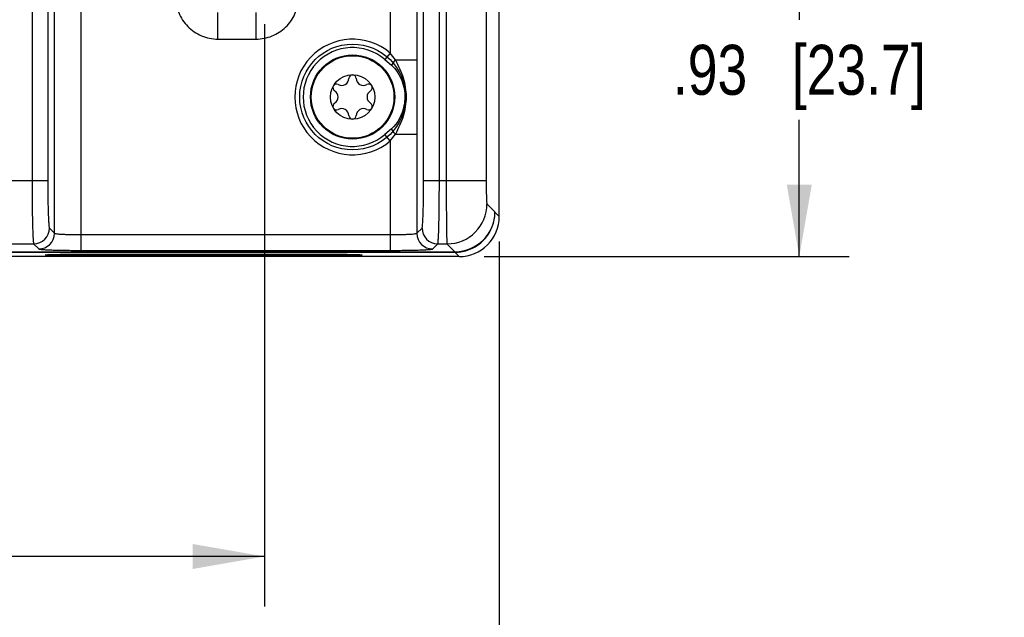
# Model space of a CAD drawing. Header units: inches. Extents: x 0 to 34, y 0 to 22.
# Tile 93 of 145: x 23 to 25.5, y 2.3 to 3.8. Entities that reach past the tile are written whole.
import ezdxf

# ---------------------------------------------------------------- set-up
doc = ezdxf.new("R2010")
doc.units = ezdxf.units.IN
doc.header["$LTSCALE"] = 1.87
doc.header["$MEASUREMENT"] = 0
doc.layers.get('0').update_dxf_attribs({"linetype": 'CONTINUOUS'})
doc.layers.add('COSMETIC', color=7, linetype='CONTINUOUS')
doc.layers.add('DIMENSIONS', color=7, linetype='CONTINUOUS')
doc.styles.get("Standard").update_dxf_attribs({"font": 'txt', "width": 0.8})
doc.dimstyles.new('DIMSTYLE_2', dxfattribs={"dimtxt": 0.125, "dimasz": 0.18, "dimexe": 0.125, "dimexo": 0.0625, "dimgap": 0.0625, "dimtad": 0, "dimtih": 1, "dimtoh": 1, "dimzin": 4, "dimdsep": 46, "dimtxsty": 'STANDARD', "dimblk": '_FILLED', "dimblk1": '_FILLED', "dimblk2": '_FILLED', "dimcen": 0.09, "dimadec": 0, "dimazin": 0, "dimtp": 0.01, "dimtm": 0.01, "dimtfac": 1, "dimtofl": 0, "dimtmove": 0, "dimatfit": 3, "dimldrblk": '_FILLED', "dimfxl": 1, "dimtolj": 1, "dimtzin": 4, "dimarcsym": 0})

# ---------------------------------------------------------------- blocks, each defined once
blk = doc.blocks.new('_FILLED')
at = {"color": 0, "linetype": 'BYBLOCK'}
blk.add_solid([(0, 0), (-1, 0.174), (-1, -0.174)], dxfattribs=at)
blk = doc.blocks.new('*D9')
at = {"layer": 'DIMENSIONS', "color": 2, "linetype": 'CONTINUOUS'}
for p, q in [((18.9227, 3.7402), (18.9227, 2.2838)), ((23.6471, 3.7402), (23.6471, 2.2838)), ((18.9227, 2.4088), (20.7099, 2.4088)), ((23.6471, 2.4088), (21.8599, 2.4088))]:
    blk.add_line(p, q, dxfattribs=at)
at = {"layer": 'DIMENSIONS', "color": 2, "linetype": 'CONTINUOUS', "xscale": 0.18, "yscale": 0.18, "zscale": 0.18, "rotation": 180}
blk.add_blockref('_FILLED', (18.9227, 2.4088), dxfattribs=at)
at = {"layer": 'DIMENSIONS', "color": 2, "linetype": 'CONTINUOUS', "xscale": 0.18, "yscale": 0.18, "zscale": 0.18}
blk.add_blockref('_FILLED', (23.6471, 2.4088), dxfattribs=at)
at = {"layer": 'DIMENSIONS', "color": 2, "linetype": 'CONTINUOUS', "insert": (21.2849, 2.4713), "char_height": 0.125, "width": 1.025, "attachment_point": 2, "line_spacing_factor": 0.9}
blk.add_mtext('4.72{\\Ftxt.shx;\\W1.000000;\\H0.125000; }[120]', dxfattribs=at)
blk = doc.blocks.new('*D10')
at = {"layer": 'DIMENSIONS', "color": 2, "linetype": 'CONTINUOUS'}
for p, q in [((11.349, 3.2996), (11.349, 1.5338)), ((24.2338, 3.1965), (24.2338, 1.5338)), ((11.349, 1.6588), (17.0664, 1.6588)), ((24.2338, 1.6588), (18.5164, 1.6588))]:
    blk.add_line(p, q, dxfattribs=at)
at = {"layer": 'DIMENSIONS', "color": 2, "linetype": 'CONTINUOUS', "xscale": 0.18, "yscale": 0.18, "zscale": 0.18, "rotation": 180}
blk.add_blockref('_FILLED', (11.349, 1.6588), dxfattribs=at)
at = {"layer": 'DIMENSIONS', "color": 2, "linetype": 'CONTINUOUS', "xscale": 0.18, "yscale": 0.18, "zscale": 0.18}
blk.add_blockref('_FILLED', (24.2338, 1.6588), dxfattribs=at)
at = {"layer": 'DIMENSIONS', "color": 2, "linetype": 'CONTINUOUS', "insert": (17.7914, 1.7213), "char_height": 0.125, "width": 1.325, "attachment_point": 2, "line_spacing_factor": 0.9}
blk.add_mtext('12.88{\\Ftxt.shx;\\W1.000000;\\H0.125000; }[327.3]', dxfattribs=at)
blk = doc.blocks.new('*D11')
at = {"layer": 'DIMENSIONS', "color": 2, "linetype": 'CONTINUOUS'}
for p, q in [((11.287, 4.6696), (11.287, 0.7838)), ((24.2338, 3.1965), (24.2338, 0.7838)), ((11.287, 0.9088), (17.0354, 0.9088)), ((24.2338, 0.9088), (18.4854, 0.9088))]:
    blk.add_line(p, q, dxfattribs=at)
at = {"layer": 'DIMENSIONS', "color": 2, "linetype": 'CONTINUOUS', "xscale": 0.18, "yscale": 0.18, "zscale": 0.18, "rotation": 180}
blk.add_blockref('_FILLED', (11.287, 0.9088), dxfattribs=at)
at = {"layer": 'DIMENSIONS', "color": 2, "linetype": 'CONTINUOUS', "xscale": 0.18, "yscale": 0.18, "zscale": 0.18}
blk.add_blockref('_FILLED', (24.2338, 0.9088), dxfattribs=at)
at = {"layer": 'DIMENSIONS', "color": 2, "linetype": 'CONTINUOUS', "insert": (17.7604, 0.9713), "char_height": 0.125, "width": 1.325, "attachment_point": 2, "line_spacing_factor": 0.9}
blk.add_mtext('12.95{\\Ftxt.shx;\\W1.000000;\\H0.125000; }[328.9]', dxfattribs=at)
blk = doc.blocks.new('*D12')
at = {"layer": 'DIMENSIONS', "color": 2, "linetype": 'CONTINUOUS'}
for p, q in [((23.9999, 4.0931), (25.1088, 4.0931)), ((24.9838, 4.0931), (24.9838, 3.7511)), ((24.9838, 3.159), (24.9838, 3.5011)), ((24.1963, 3.159), (25.1088, 3.159))]:
    blk.add_line(p, q, dxfattribs=at)
at = {"layer": 'DIMENSIONS', "color": 2, "linetype": 'CONTINUOUS', "xscale": 0.18, "yscale": 0.18, "zscale": 0.18}
for p, rotation in [((24.9838, 4.0931), 90), ((24.9838, 3.159), 270)]:
    blk.add_blockref('_FILLED', p, dxfattribs=dict(at, rotation=rotation))
at = {"layer": 'DIMENSIONS', "color": 2, "linetype": 'CONTINUOUS', "insert": (24.9838, 3.6886), "char_height": 0.125, "width": 1.025, "attachment_point": 2, "line_spacing_factor": 0.9}
blk.add_mtext('.93{\\Ftxt.shx;\\W1.000000;\\H0.125000; }[23.7]', dxfattribs=at)

msp = doc.modelspace()

# ---------------------------------------------------------------- linework, layer by layer
at = {"color": 7, "linetype": 'CONTINUOUS'}
for p, q in [((24.2338, 3.259), (24.2338, 6.5281)), ((23.0658, 6.438), (23.0658, 3.3482)), ((23.1051, 6.438), (23.1051, 3.3482)), ((24.0447, 3.3482), (24.0447, 6.438)), ((24.084, 3.3482), (24.084, 6.438)), ((24.1012, 4.2391), (24.1012, 3.3482)), ((24.2011, 4.2424), (24.2011, 3.3482)), ((23.1218, 3.2174), (23.1218, 3.8919)), ((23.1887, 3.1744), (23.1887, 3.8919)), ((23.9611, 3.8919), (23.9611, 3.6678)), ((24.028, 3.8919), (24.028, 3.6511)), ((23.5302, 3.703), (23.5302, 3.7693)), ((23.6263, 3.703), (23.6263, 3.7693)), ((23.5302, 3.703), (23.6263, 3.703)), ((23.9611, 3.6678), (23.9475, 3.6519)), ((23.9475, 3.6519), (23.964, 3.6378)), ((23.9743, 3.6511), (24.028, 3.6511)), ((24.028, 3.6511), (24.0275, 3.5581)), ((24.0275, 3.5581), (24.028, 3.465)), ((23.964, 3.4783), (23.9475, 3.4642)), ((23.9611, 3.4483), (23.9475, 3.4642)), ((23.9611, 3.4483), (23.9611, 3.1744)), ((23.9743, 3.465), (24.028, 3.465)), ((24.028, 3.465), (24.028, 3.2174)), ((23.1051, 3.3482), (22.9647, 3.3482)), ((24.2011, 3.3482), (24.0447, 3.3482)), ((24.203, 3.2907), (24.2228, 3.2709)), ((24.2228, 3.2698), (24.223, 3.2698)), ((24.223, 3.2698), (24.223, 3.2709)), ((24.2338, 3.259), (24.223, 3.2698)), ((23.1091, 3.2301), (23.1218, 3.2174)), ((24.028, 3.2174), (24.0407, 3.2301)), ((23.1887, 3.2138), (23.9611, 3.2138)), ((23, 3.1908), (23.0697, 3.1908)), ((23.0697, 3.1908), (23.0825, 3.178)), ((24.0673, 3.178), (24.0801, 3.1908)), ((24.0801, 3.1908), (24.1031, 3.1908)), ((24.1031, 3.1908), (24.1229, 3.171)), ((12.4449, 3.171), (24.1229, 3.171)), ((15.3108, 3.1699), (24.123, 3.1699)), ((24.1338, 3.159), (15.311, 3.159)), ((23.1887, 3.1744), (23.9611, 3.1744)), ((23.1996, 3.1649), (23.7901, 3.1649)), ((23.1996, 3.1614), (23.1996, 3.1649)), ((23.7901, 3.1614), (23.1996, 3.1614)), ((23.7901, 3.1614), (23.7901, 3.1649)), ((24.123, 3.171), (24.123, 3.1699)), ((24.1339, 3.159), (24.123, 3.1699))]:
    msp.add_line(p, q, dxfattribs=at)
for radius in [0.1053, 0.1033, 0.0555]:
    msp.add_circle((23.8671, 3.5581), radius, dxfattribs=at)
for centre, radius, start, end in [((23.8671, 3.5581), 0.1445, 49.4107, 310.5893), ((23.8671, 3.5581), 0.1236, 49.4107, 310.5893), ((23.2446, 3.0884), 0.9215, 37.6407, 38.9635), ((23.8399, 3.6051), 0.0181, 241.6303, 358.3697), ((23.8671, 3.6043), 0.00906, 1.6303, 178.3697), ((23.8942, 3.6051), 0.0181, 181.6303, 298.3697), ((23.827, 3.5812), 0.00906, 61.6303, 238.3697), ((23.8127, 3.5581), 0.0181, 301.6303, 58.3697), ((23.9071, 3.5812), 0.00906, 301.6303, 118.3697), ((23.9214, 3.5581), 0.0181, 121.6303, 238.3697), ((23.827, 3.5349), 0.00906, 121.6303, 298.3697), ((23.8399, 3.511), 0.0181, 1.6303, 118.3697), ((23.8942, 3.511), 0.0181, 61.6303, 178.3697), ((23.9071, 3.5349), 0.00906, 241.6303, 58.3697), ((23.8671, 3.5118), 0.00906, 181.6303, 358.3697), ((23.2446, 4.0278), 0.9215, 321.0365, 322.3592), ((24.1029, 3.2909), 0.1001, 270.0826, 359.9174), ((24.123, 3.2698), 0.1, 276.0004, 353.9996), ((24.1339, 3.259), 0.1, 269.9902, 0.0008), ((24.1229, 3.2699), 0.1001, 354.0007, 359.9946), ((23.0697, 3.2302), 0.0394, 270.0842, 359.9158), ((24.0801, 3.2302), 0.0394, 180.0842, 269.9158), ((23.0824, 3.2174), 0.0394, 270.0842, 359.9158), ((24.0674, 3.2174), 0.0394, 180.0842, 269.9158), ((24.123, 3.27), 0.1001, 270.005, 275.9991)]:
    msp.add_arc(centre, radius, start, end, dxfattribs=at)
msp.add_ellipse((24.1228, 3.271), major_axis=(-0.0708, 0.0708), ratio=0.998783, start_param=-3.926382, end_param=-2.356803, dxfattribs=at)
for points, knots in [([(23.4243, 3.8098), (23.4243, 3.796), (23.4298, 3.768), (23.4532, 3.7325), (23.4884, 3.7086), (23.5164, 3.703), (23.5302, 3.703)], [0, 0, 0, 0, 0.250076, 0.500052, 0.75, 1, 1, 1, 1]), ([(23.6263, 3.703), (23.6398, 3.703), (23.6669, 3.7083), (23.7015, 3.7309), (23.7252, 3.7647), (23.7315, 3.7916), (23.7321, 3.805)], [0, 0, 0, 0, 0.250001, 0.499952, 0.749929, 1, 1, 1, 1]), ([(23.9743, 3.6511), (23.9733, 3.6499), (23.9697, 3.6457), (23.9662, 3.6412), (23.964, 3.6378)], [0, 0, 0, 0, 0.275539, 1, 1, 1, 1]), ([(23.9743, 3.6511), (23.9776, 3.6437), (23.9851, 3.6292), (23.9968, 3.5988), (24.0009, 3.5743), (24.0009, 3.5581)], [0, 0, 0, 0, 0.250383, 0.500793, 1, 1, 1, 1]), ([(23.964, 3.6378), (23.9696, 3.633), (23.9888, 3.6105), (23.9977, 3.5801), (23.9977, 3.5581)], [0, 0, 0, 0, 0.251078, 1, 1, 1, 1]), ([(23.9977, 3.5581), (23.9977, 3.5506), (23.995, 3.5215), (23.9806, 3.4925), (23.964, 3.4783)], [0, 0, 0, 0, 0.2536, 1, 1, 1, 1]), ([(24.0009, 3.5581), (24.0009, 3.5418), (23.9968, 3.5173), (23.9851, 3.4869), (23.9776, 3.4724), (23.9743, 3.465)], [0, 0, 0, 0, 0.499212, 0.749616, 1, 1, 1, 1]), ([(23.9743, 3.465), (23.9733, 3.4662), (23.9696, 3.4705), (23.9662, 3.4749), (23.964, 3.4783)], [0, 0, 0, 0, 0.275543, 1, 1, 1, 1]), ([(23.0658, 3.3482), (23.0658, 3.3285), (23.0659, 3.2999), (23.0664, 3.2634), (23.0668, 3.2401), (23.0674, 3.2207), (23.068, 3.2074), (23.0685, 3.1993), (23.0689, 3.1952), (23.0693, 3.1925), (23.0695, 3.1911), (23.0697, 3.1908)], [0, 0, 0, 0, 0.374574, 0.544541, 0.694494, 0.819013, 0.913444, 0.948291, 0.974421, 0.99167, 1, 1, 1, 1]), ([(23.1051, 3.3482), (23.1051, 3.3334), (23.1052, 3.312), (23.1057, 3.2846), (23.1062, 3.2671), (23.1068, 3.2526), (23.1073, 3.2426), (23.1079, 3.2365), (23.1082, 3.2334), (23.1086, 3.2314), (23.1088, 3.2304), (23.1091, 3.2301)], [0, 0, 0, 0, 0.374326, 0.544184, 0.694048, 0.818512, 0.912947, 0.947829, 0.974027, 0.991398, 1, 1, 1, 1]), ([(24.0407, 3.2301), (24.041, 3.2304), (24.0412, 3.2314), (24.0416, 3.2334), (24.0419, 3.2365), (24.0425, 3.2426), (24.043, 3.2526), (24.0436, 3.2671), (24.0441, 3.2846), (24.0446, 3.312), (24.0447, 3.3334), (24.0447, 3.3482)], [0, 0, 0, 0, 0.008602, 0.025973, 0.052171, 0.087053, 0.181488, 0.305952, 0.455816, 0.625674, 1, 1, 1, 1]), ([(24.0801, 3.1908), (24.0803, 3.1911), (24.0805, 3.1925), (24.0809, 3.1952), (24.0813, 3.1993), (24.0818, 3.2074), (24.0824, 3.2207), (24.083, 3.2401), (24.0834, 3.2634), (24.0839, 3.2999), (24.084, 3.3285), (24.084, 3.3482)], [0, 0, 0, 0, 0.00833, 0.025579, 0.051709, 0.086556, 0.180987, 0.305506, 0.455459, 0.625426, 1, 1, 1, 1]), ([(24.1012, 3.3482), (24.1012, 3.3285), (24.1012, 3.2999), (24.1015, 3.2634), (24.1017, 3.2401), (24.102, 3.2208), (24.1021, 3.206), (24.1028, 3.1967), (24.1026, 3.192), (24.1031, 3.1908)], [0, 0, 0, 0, 0.374811, 0.544887, 0.694932, 0.819512, 0.913953, 0.974841, 1, 1, 1, 1]), ([(24.2011, 3.3482), (24.2011, 3.341), (24.2012, 3.3305), (24.2014, 3.3172), (24.2016, 3.3087), (24.2019, 3.3017), (24.2021, 3.2962), (24.2027, 3.2929), (24.2027, 3.2911), (24.203, 3.2907)], [0, 0, 0, 0, 0.374376, 0.544255, 0.694139, 0.81862, 0.913067, 0.974146, 1, 1, 1, 1]), ([(23.1218, 3.2174), (23.1221, 3.2169), (23.1244, 3.2166), (23.1282, 3.2158), (23.1346, 3.2153), (23.1428, 3.2148), (23.1527, 3.2144), (23.1682, 3.2139), (23.1803, 3.2138), (23.1887, 3.2138)], [0, 0, 0, 0, 0.027055, 0.088463, 0.182905, 0.307206, 0.456809, 0.62635, 1, 1, 1, 1]), ([(23.9611, 3.2138), (23.9694, 3.2138), (23.9816, 3.2139), (23.9971, 3.2144), (24.007, 3.2148), (24.0152, 3.2153), (24.0216, 3.2158), (24.0254, 3.2166), (24.0276, 3.2169), (24.028, 3.2174)], [0, 0, 0, 0, 0.373652, 0.543197, 0.692801, 0.817102, 0.911543, 0.972946, 1, 1, 1, 1]), ([(23.0825, 3.178), (23.0827, 3.1778), (23.0837, 3.1776), (23.0866, 3.177), (23.0928, 3.1765), (23.1027, 3.1759), (23.1158, 3.1754), (23.1315, 3.175), (23.1561, 3.1746), (23.1754, 3.1744), (23.1887, 3.1744)], [0, 0, 0, 0, 0.0086, 0.025971, 0.087041, 0.181466, 0.305925, 0.455789, 0.62565, 1, 1, 1, 1]), ([(23.9611, 3.1744), (23.9744, 3.1744), (23.9937, 3.1746), (24.0183, 3.175), (24.034, 3.1754), (24.0471, 3.1759), (24.057, 3.1765), (24.0632, 3.177), (24.0661, 3.1776), (24.0671, 3.1778), (24.0673, 3.178)], [0, 0, 0, 0, 0.374347, 0.54421, 0.694075, 0.818534, 0.912958, 0.974027, 0.991399, 1, 1, 1, 1]), ([(23.1996, 3.1614), (23.193, 3.1614), (23.1801, 3.1614), (23.1613, 3.1615), (23.1439, 3.1617), (23.1307, 3.1619), (23.1215, 3.1621), (23.1156, 3.1622), (23.1106, 3.1624), (23.1064, 3.1625), (23.1036, 3.1626), (23.1017, 3.1628), (23.1007, 3.1628), (23.0999, 3.1629), (23.0995, 3.163), (23.0989, 3.1631), (23.099, 3.1632)], [0, 0, 0, 0, 0.195713, 0.385699, 0.560087, 0.712382, 0.778424, 0.836772, 0.886864, 0.928224, 0.96045, 0.973035, 0.983227, 0.991006, 0.996364, 1, 1, 1, 1]), ([(23.099, 3.1632), (23.099, 3.1633), (23.0993, 3.1633), (23.0997, 3.1634), (23.1004, 3.1635), (23.1013, 3.1636), (23.1024, 3.1636), (23.1044, 3.1638), (23.1074, 3.1639), (23.1117, 3.164), (23.1168, 3.1642), (23.1227, 3.1643), (23.1293, 3.1644), (23.1366, 3.1646), (23.1474, 3.1647), (23.162, 3.1648), (23.1805, 3.1649), (23.1931, 3.1649), (23.1996, 3.1649)], [0, 0, 0, 0, 0.002196, 0.006655, 0.01343, 0.022517, 0.033902, 0.04756, 0.081568, 0.124221, 0.175122, 0.233812, 0.299744, 0.372247, 0.450583, 0.622176, 0.808403, 1, 1, 1, 1]), ([(23.7901, 3.1649), (23.7965, 3.1649), (23.8092, 3.1649), (23.8276, 3.1648), (23.8423, 3.1647), (23.8531, 3.1646), (23.8604, 3.1644), (23.867, 3.1643), (23.8729, 3.1642), (23.878, 3.164), (23.8822, 3.1639), (23.8853, 3.1638), (23.8872, 3.1636), (23.8884, 3.1636), (23.8893, 3.1635), (23.89, 3.1634), (23.8904, 3.1633), (23.8906, 3.1633), (23.8907, 3.1632)], [0, 0, 0, 0, 0.191485, 0.377712, 0.549356, 0.627699, 0.700206, 0.766149, 0.82485, 0.87576, 0.918419, 0.952432, 0.966093, 0.97748, 0.986569, 0.993344, 0.997804, 1, 1, 1, 1]), ([(23.8907, 3.1632), (23.8908, 3.1631), (23.8902, 3.163), (23.8898, 3.1629), (23.889, 3.1628), (23.888, 3.1628), (23.8861, 3.1626), (23.8832, 3.1625), (23.8791, 3.1624), (23.8741, 3.1622), (23.8682, 3.1621), (23.8589, 3.1619), (23.8458, 3.1617), (23.8284, 3.1615), (23.8096, 3.1614), (23.7967, 3.1614), (23.7901, 3.1614)], [0, 0, 0, 0, 0.003636, 0.008992, 0.01677, 0.02696, 0.039544, 0.071764, 0.113118, 0.163201, 0.221538, 0.287569, 0.439852, 0.614192, 0.804174, 1, 1, 1, 1])]:
    msp.add_open_spline(points, degree=3, knots=knots, dxfattribs=at)
at = {"layer": 'COSMETIC', "color": 7, "linetype": 'CONTINUOUS'}
msp.add_circle((23.8671, 3.5581), 0.1323, dxfattribs=at)

# ---------------------------------------------------------------- dimensions: what is measured, and where the dimension line sits
at = {"layer": 'DIMENSIONS', "color": 2, "linetype": 'CONTINUOUS'}
for base, p1, p2, angle, picture, middle in [((11.287, 0.9088), (24.2338, 3.259), (11.287, 4.7321), 180, '*D11', (17.7604, 0.9088)), ((24.9838, 4.0931), (24.1338, 3.159), (23.9374, 4.0931), 90, '*D12', (24.9838, 3.6261))]:
    dim = msp.add_linear_dim(base=base, p1=p1, p2=p2, angle=angle, dimstyle='DIMSTYLE_2', dxfattribs=at)
    dim.commit()
    dim.dimension.update_dxf_attribs({"geometry": picture, "text_midpoint": middle, "dimtype": 160})
for base, p1, p2, picture, middle in [((23.6471, 2.4088), (18.9227, 3.8027), (23.6471, 3.8027), '*D9', (21.2849, 2.4088)), ((24.2338, 1.6588), (11.349, 3.3621), (24.2338, 3.259), '*D10', (17.7914, 1.6588))]:
    dim = msp.add_linear_dim(base=base, p1=p1, p2=p2, dimstyle='DIMSTYLE_2', dxfattribs=at)
    dim.commit()
    dim.dimension.update_dxf_attribs({"geometry": picture, "text_midpoint": middle, "dimtype": 160})

doc.saveas('drawing.dxf')
